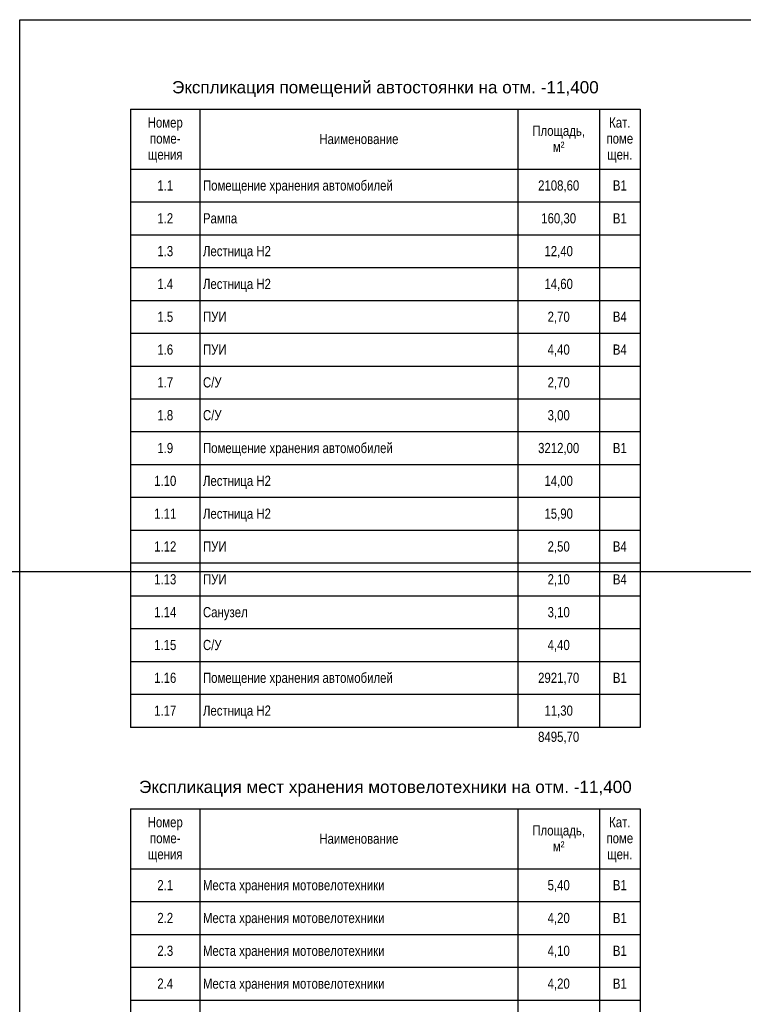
# Model space of a CAD drawing. Header units: millimetres. Extents: x -277772 to 277599, y -59564 to 282085.
# Tile 170 of 190: x 98484 to 116232, y -1553 to 22598. Entities that reach past the tile are written whole.
import ezdxf

# ---------------------------------------------------------------- set-up
doc = ezdxf.new("R2010")
doc.units = ezdxf.units.MM
doc.layers.add('UNPLOTTED', color=2, linetype='Continuous', plot=False)
doc.styles.add('Arial', font='arial.ttf', dxfattribs={"width": 0.8, "height": 350})
doc.styles.add('Arial_4', font='arial.ttf', dxfattribs={"height": 3})
doc.linetypes.add('в трубе открыто', pattern='A,10,[133,ltypeshp.shx,S=0.75,R=0,X=-5,Y=2.5],-2.5,[130,ltypeshp.shx,S=2.5,R=-45,X=0,Y=0],-2.5', length=15)

# ---------------------------------------------------------------- blocks, each defined once
blk = doc.blocks.new('*U61')
at = {"color": 0}
blk.add_lwpolyline([(0, 584), (0, 0), (-816, 0), (-816, 584)], close=True, dxfattribs=at)
blk = doc.blocks.new('A$C03be35bc')
for p, q in [((9.69, 455.2), (9.69, 440.44)), ((9.69, 455.2), (134.69, 455.2)), ((26.69, 455.2), (26.69, 440.44)), ((104.69, 455.2), (104.69, 440.44)), ((124.69, 455.2), (124.69, 440.44)), ((134.69, 455.2), (134.69, 440.44)), ((134.69, 455.2), (134.69, 440.44)), ((26.69, 440.44), (9.69, 440.44)), ((9.69, 440.44), (9.69, 432.39)), ((104.69, 440.44), (26.69, 440.44)), ((26.69, 440.44), (26.69, 432.39)), ((124.69, 440.44), (104.69, 440.44)), ((104.69, 440.44), (104.69, 432.39)), ((134.69, 440.44), (124.69, 440.44)), ((124.69, 440.44), (124.69, 432.39)), ((134.69, 440.44), (134.69, 440.44)), ((134.69, 440.44), (134.69, 432.39)), ((134.69, 440.44), (134.69, 432.39)), ((26.69, 432.39), (9.69, 432.39)), ((9.69, 432.39), (9.69, 424.34)), ((104.69, 432.39), (26.69, 432.39)), ((26.69, 432.39), (26.69, 424.34)), ((124.69, 432.39), (104.69, 432.39)), ((104.69, 432.39), (104.69, 424.34)), ((134.69, 432.39), (124.69, 432.39)), ((124.69, 432.39), (124.69, 424.34)), ((134.69, 432.39), (134.69, 432.39)), ((134.69, 432.39), (134.69, 424.34)), ((134.69, 432.39), (134.69, 424.34)), ((26.69, 424.34), (9.69, 424.34)), ((9.69, 424.34), (9.69, 416.29)), ((104.69, 424.34), (26.69, 424.34)), ((26.69, 424.34), (26.69, 416.29)), ((124.69, 424.34), (104.69, 424.34)), ((104.69, 424.34), (104.69, 416.29)), ((134.69, 424.34), (124.69, 424.34)), ((124.69, 424.34), (124.69, 416.29)), ((134.69, 424.34), (134.69, 424.34)), ((134.69, 424.34), (134.69, 416.29)), ((134.69, 424.34), (134.69, 416.29)), ((26.69, 416.29), (9.69, 416.29)), ((9.69, 416.29), (9.69, 408.24)), ((104.69, 416.29), (26.69, 416.29)), ((26.69, 416.29), (26.69, 408.24)), ((124.69, 416.29), (104.69, 416.29)), ((104.69, 416.29), (104.69, 408.24)), ((134.69, 416.29), (124.69, 416.29)), ((124.69, 416.29), (124.69, 408.24)), ((134.69, 416.29), (134.69, 416.29)), ((134.69, 416.29), (134.69, 408.24)), ((134.69, 416.29), (134.69, 408.24)), ((26.69, 408.24), (9.69, 408.24)), ((9.69, 408.24), (9.69, 400.19)), ((104.69, 408.24), (26.69, 408.24)), ((26.69, 408.24), (26.69, 400.19)), ((124.69, 408.24), (104.69, 408.24)), ((104.69, 408.24), (104.69, 400.19)), ((134.69, 408.24), (124.69, 408.24)), ((124.69, 408.24), (124.69, 400.19)), ((134.69, 408.24), (134.69, 408.24)), ((134.69, 408.24), (134.69, 400.19)), ((134.69, 408.24), (134.69, 400.19)), ((26.69, 400.19), (9.69, 400.19)), ((9.69, 400.19), (9.69, 392.14)), ((104.69, 400.19), (26.69, 400.19)), ((26.69, 400.19), (26.69, 392.14)), ((124.69, 400.19), (104.69, 400.19)), ((104.69, 400.19), (104.69, 392.14)), ((134.69, 400.19), (124.69, 400.19)), ((124.69, 400.19), (124.69, 392.14)), ((134.69, 400.19), (134.69, 400.19)), ((134.69, 400.19), (134.69, 392.14)), ((134.69, 400.19), (134.69, 392.14)), ((26.69, 392.14), (9.69, 392.14)), ((9.69, 392.14), (9.69, 384.09)), ((104.69, 392.14), (26.69, 392.14)), ((26.69, 392.14), (26.69, 384.09)), ((124.69, 392.14), (104.69, 392.14)), ((104.69, 392.14), (104.69, 384.09)), ((134.69, 392.14), (124.69, 392.14)), ((124.69, 392.14), (124.69, 384.09)), ((134.69, 392.14), (134.69, 392.14)), ((134.69, 392.14), (134.69, 384.09)), ((134.69, 392.14), (134.69, 384.09)), ((26.69, 384.09), (9.69, 384.09)), ((9.69, 384.09), (9.69, 376.04)), ((104.69, 384.09), (26.69, 384.09)), ((26.69, 384.09), (26.69, 376.04)), ((124.69, 384.09), (104.69, 384.09)), ((104.69, 384.09), (104.69, 376.04)), ((134.69, 384.09), (124.69, 384.09)), ((124.69, 384.09), (124.69, 376.04)), ((134.69, 384.09), (134.69, 384.09)), ((134.69, 384.09), (134.69, 376.04)), ((134.69, 384.09), (134.69, 376.04)), ((26.69, 376.04), (9.69, 376.04)), ((9.69, 376.04), (9.69, 367.99)), ((104.69, 376.04), (26.69, 376.04)), ((26.69, 376.04), (26.69, 367.99)), ((124.69, 376.04), (104.69, 376.04)), ((104.69, 376.04), (104.69, 367.99)), ((134.69, 376.04), (124.69, 376.04)), ((124.69, 376.04), (124.69, 367.99)), ((134.69, 376.04), (134.69, 376.04)), ((134.69, 376.04), (134.69, 367.99)), ((134.69, 376.04), (134.69, 367.99)), ((26.69, 367.99), (9.69, 367.99)), ((9.69, 367.99), (9.69, 359.94)), ((104.69, 367.99), (26.69, 367.99)), ((26.69, 367.99), (26.69, 359.94)), ((124.69, 367.99), (104.69, 367.99)), ((104.69, 367.99), (104.69, 359.94)), ((134.69, 367.99), (124.69, 367.99)), ((124.69, 367.99), (124.69, 359.94)), ((134.69, 367.99), (134.69, 367.99)), ((134.69, 367.99), (134.69, 359.94)), ((134.69, 367.99), (134.69, 359.94)), ((26.69, 359.94), (9.69, 359.94)), ((9.69, 359.94), (9.69, 351.89)), ((104.69, 359.94), (26.69, 359.94)), ((26.69, 359.94), (26.69, 351.89)), ((124.69, 359.94), (104.69, 359.94)), ((104.69, 359.94), (104.69, 351.89)), ((134.69, 359.94), (124.69, 359.94)), ((124.69, 359.94), (124.69, 351.89)), ((134.69, 359.94), (134.69, 359.94)), ((134.69, 359.94), (134.69, 351.89)), ((134.69, 359.94), (134.69, 351.89)), ((26.69, 351.89), (9.69, 351.89)), ((9.69, 351.89), (9.69, 343.84)), ((104.69, 351.89), (26.69, 351.89)), ((26.69, 351.89), (26.69, 343.84)), ((124.69, 351.89), (104.69, 351.89)), ((104.69, 351.89), (104.69, 343.84)), ((134.69, 351.89), (124.69, 351.89)), ((124.69, 351.89), (124.69, 343.84)), ((134.69, 351.89), (134.69, 351.89)), ((134.69, 351.89), (134.69, 343.84)), ((134.69, 351.89), (134.69, 343.84)), ((26.69, 343.84), (9.69, 343.84)), ((9.69, 343.84), (9.69, 335.79)), ((104.69, 343.84), (26.69, 343.84)), ((26.69, 343.84), (26.69, 335.79)), ((124.69, 343.84), (104.69, 343.84)), ((104.69, 343.84), (104.69, 335.79)), ((134.69, 343.84), (124.69, 343.84)), ((124.69, 343.84), (124.69, 335.79)), ((134.69, 343.84), (134.69, 343.84)), ((134.69, 343.84), (134.69, 335.79)), ((134.69, 343.84), (134.69, 335.79)), ((26.69, 335.79), (9.69, 335.79)), ((9.69, 335.79), (9.69, 327.74)), ((104.69, 335.79), (26.69, 335.79)), ((26.69, 335.79), (26.69, 327.74)), ((124.69, 335.79), (104.69, 335.79)), ((104.69, 335.79), (104.69, 327.74)), ((134.69, 335.79), (124.69, 335.79)), ((124.69, 335.79), (124.69, 327.74)), ((134.69, 335.79), (134.69, 335.79)), ((134.69, 335.79), (134.69, 327.74)), ((134.69, 335.79), (134.69, 327.74)), ((26.69, 327.74), (9.69, 327.74)), ((9.69, 327.74), (9.69, 319.69)), ((104.69, 327.74), (26.69, 327.74)), ((26.69, 327.74), (26.69, 319.69)), ((124.69, 327.74), (104.69, 327.74)), ((104.69, 327.74), (104.69, 319.69)), ((134.69, 327.74), (124.69, 327.74)), ((124.69, 327.74), (124.69, 319.69)), ((134.69, 327.74), (134.69, 327.74)), ((134.69, 327.74), (134.69, 319.69)), ((134.69, 327.74), (134.69, 319.69)), ((26.69, 319.69), (9.69, 319.69)), ((9.69, 319.69), (9.69, 311.64)), ((104.69, 319.69), (26.69, 319.69)), ((26.69, 319.69), (26.69, 311.64)), ((124.69, 319.69), (104.69, 319.69)), ((104.69, 319.69), (104.69, 311.64)), ((134.69, 319.69), (124.69, 319.69)), ((124.69, 319.69), (124.69, 311.64)), ((134.69, 319.69), (134.69, 319.69)), ((134.69, 319.69), (134.69, 311.64)), ((134.69, 319.69), (134.69, 311.64)), ((26.69, 311.64), (9.69, 311.64)), ((9.69, 311.64), (9.69, 303.59)), ((104.69, 311.64), (26.69, 311.64)), ((26.69, 311.64), (26.69, 303.59)), ((124.69, 311.64), (104.69, 311.64)), ((104.69, 311.64), (104.69, 303.59)), ((134.69, 311.64), (124.69, 311.64)), ((124.69, 311.64), (124.69, 303.59)), ((134.69, 311.64), (134.69, 311.64)), ((134.69, 311.64), (134.69, 303.59)), ((134.69, 311.64), (134.69, 303.59)), ((26.69, 303.59), (9.69, 303.59)), ((104.69, 303.59), (26.69, 303.59)), ((124.69, 303.59), (104.69, 303.59)), ((134.69, 303.59), (124.69, 303.59)), ((134.69, 303.59), (134.69, 303.59)), ((9.69, 283.59), (9.69, 268.83)), ((9.69, 283.59), (134.69, 283.59)), ((26.69, 283.59), (26.69, 268.83)), ((104.69, 283.59), (104.69, 268.83)), ((124.69, 283.59), (124.69, 268.83)), ((134.69, 283.59), (134.69, 268.83)), ((134.69, 283.59), (134.69, 268.83)), ((26.69, 268.83), (9.69, 268.83)), ((9.69, 268.83), (9.69, 260.78)), ((104.69, 268.83), (26.69, 268.83)), ((26.69, 268.83), (26.69, 260.78)), ((124.69, 268.83), (104.69, 268.83)), ((104.69, 268.83), (104.69, 260.78)), ((134.69, 268.83), (124.69, 268.83)), ((124.69, 268.83), (124.69, 260.78)), ((134.69, 268.83), (134.69, 268.83)), ((134.69, 268.83), (134.69, 260.78)), ((134.69, 268.83), (134.69, 260.78)), ((26.69, 260.78), (9.69, 260.78)), ((9.69, 260.78), (9.69, 252.73)), ((104.69, 260.78), (26.69, 260.78)), ((26.69, 260.78), (26.69, 252.73)), ((124.69, 260.78), (104.69, 260.78)), ((104.69, 260.78), (104.69, 252.73)), ((134.69, 260.78), (124.69, 260.78)), ((124.69, 260.78), (124.69, 252.73)), ((134.69, 260.78), (134.69, 260.78)), ((134.69, 260.78), (134.69, 252.73)), ((134.69, 260.78), (134.69, 252.73)), ((26.69, 252.73), (9.69, 252.73)), ((9.69, 252.73), (9.69, 244.68)), ((104.69, 252.73), (26.69, 252.73)), ((26.69, 252.73), (26.69, 244.68)), ((124.69, 252.73), (104.69, 252.73)), ((104.69, 252.73), (104.69, 244.68)), ((134.69, 252.73), (124.69, 252.73)), ((124.69, 252.73), (124.69, 244.68)), ((134.69, 252.73), (134.69, 252.73)), ((134.69, 252.73), (134.69, 244.68)), ((134.69, 252.73), (134.69, 244.68)), ((26.69, 244.68), (9.69, 244.68)), ((9.69, 244.68), (9.69, 236.63)), ((104.69, 244.68), (26.69, 244.68)), ((26.69, 244.68), (26.69, 236.63)), ((124.69, 244.68), (104.69, 244.68)), ((104.69, 244.68), (104.69, 236.63)), ((134.69, 244.68), (124.69, 244.68)), ((124.69, 244.68), (124.69, 236.63)), ((134.69, 244.68), (134.69, 244.68)), ((134.69, 244.68), (134.69, 236.63)), ((134.69, 244.68), (134.69, 236.63)), ((26.69, 236.63), (9.69, 236.63)), ((9.69, 236.63), (9.69, 228.58)), ((104.69, 236.63), (26.69, 236.63)), ((26.69, 236.63), (26.69, 228.58)), ((124.69, 236.63), (104.69, 236.63)), ((104.69, 236.63), (104.69, 228.58)), ((134.69, 236.63), (124.69, 236.63)), ((124.69, 236.63), (124.69, 228.58)), ((134.69, 236.63), (134.69, 236.63)), ((134.69, 236.63), (134.69, 228.58)), ((134.69, 236.63), (134.69, 228.58))]:
    blk.add_line(p, q)
at = {"line_spacing_factor": 0.941778}
for s, insert, char_height, width, attachment_point, style in [('Экспликация помещений автостоянки на отм. -11,400', (72.19, 462.1), 3, 125.054, 2, 'Arial_4'), ('Номер\\Pпоме-\\Pщения', (18.19, 453.2), 2.5, 12.8552, 2, 'Arial'), ('Кат.\\Pпоме\\Pщен.', (129.69, 453.2), 2.5, 9.7944, 2, 'Arial'), ('Площадь,\\Pм\\fArial|b0|i0|c238|p34|;²', (114.69, 451.18), 2.5, 19.2521, 2, 'Arial'), ('Наименование', (65.69, 449.16), 2.5, 28.9547, 2, 'Arial'), ('1.1', (18.19, 437.76), 2.5, 5.8154, 2, 'Arial'), ('Помещение хранения автомобилей', (27.44, 437.76), 2.5, 69.5403, 1, 'Arial'), ('2108,60', (114.69, 437.76), 2.5, 15.1201, 2, 'Arial'), ('В1', (129.69, 437.76), 2.5, 5.1115, 2, 'Arial'), ('1.2', (18.19, 429.71), 2.5, 5.8154, 2, 'Arial'), ('Рампа', (27.44, 429.71), 2.5, 12.5797, 1, 'Arial'), ('160,30', (114.69, 429.71), 2.5, 12.7939, 2, 'Arial'), ('В1', (129.69, 429.71), 2.5, 5.1115, 2, 'Arial'), ('1.3', (18.19, 421.66), 2.5, 5.8154, 2, 'Arial'), ('Лестница Н2', (27.44, 421.66), 2.5, 24.8533, 1, 'Arial'), ('12,40', (114.69, 421.66), 2.5, 10.4678, 2, 'Arial'), ('1.4', (18.19, 413.61), 2.5, 5.8154, 2, 'Arial'), ('Лестница Н2', (27.44, 413.61), 2.5, 24.8533, 1, 'Arial'), ('14,60', (114.69, 413.61), 2.5, 10.4678, 2, 'Arial'), ('1.5', (18.19, 405.56), 2.5, 5.8154, 2, 'Arial'), ('ПУИ', (27.44, 405.56), 2.5, 8.6313, 1, 'Arial'), ('2,70', (114.69, 405.56), 2.5, 8.1416, 2, 'Arial'), ('В4', (129.69, 405.56), 2.5, 5.1115, 2, 'Arial'), ('1.6', (18.19, 397.51), 2.5, 5.8154, 2, 'Arial'), ('ПУИ', (27.44, 397.51), 2.5, 8.6313, 1, 'Arial'), ('4,40', (114.69, 397.51), 2.5, 8.1416, 2, 'Arial'), ('В4', (129.69, 397.51), 2.5, 5.1115, 2, 'Arial'), ('1.7', (18.19, 389.46), 2.5, 5.8154, 2, 'Arial'), ('С/У', (27.44, 389.46), 2.5, 6.7949, 1, 'Arial'), ('2,70', (114.69, 389.46), 2.5, 8.1416, 2, 'Arial'), ('С/У', (27.44, 381.41), 2.5, 6.7949, 1, 'Arial'), ('1.8', (18.19, 381.41), 2.5, 5.8154, 2, 'Arial'), ('3,00', (114.69, 381.41), 2.5, 8.1416, 2, 'Arial'), ('1.9', (18.19, 373.36), 2.5, 5.8154, 2, 'Arial'), ('Помещение хранения автомобилей', (27.44, 373.36), 2.5, 69.5403, 1, 'Arial'), ('3212,00', (114.69, 373.36), 2.5, 15.1201, 2, 'Arial'), ('В1', (129.69, 373.36), 2.5, 5.1115, 2, 'Arial'), ('1.10', (18.19, 365.31), 2.5, 8.1416, 2, 'Arial'), ('Лестница Н2', (27.44, 365.31), 2.5, 24.8533, 1, 'Arial'), ('14,00', (114.69, 365.31), 2.5, 10.4678, 2, 'Arial'), ('1.11', (18.19, 357.26), 2.5, 8.1416, 2, 'Arial'), ('Лестница Н2', (27.44, 357.26), 2.5, 24.8533, 1, 'Arial'), ('15,90', (114.69, 357.26), 2.5, 10.4678, 2, 'Arial'), ('1.12', (18.19, 349.21), 2.5, 8.1416, 2, 'Arial'), ('ПУИ', (27.44, 349.21), 2.5, 8.6313, 1, 'Arial'), ('2,50', (114.69, 349.21), 2.5, 8.1416, 2, 'Arial'), ('В4', (129.69, 349.21), 2.5, 5.1115, 2, 'Arial'), ('1.13', (18.19, 341.16), 2.5, 8.1416, 2, 'Arial'), ('ПУИ', (27.44, 341.16), 2.5, 8.6313, 1, 'Arial'), ('2,10', (114.69, 341.16), 2.5, 8.1416, 2, 'Arial'), ('В4', (129.69, 341.16), 2.5, 5.1115, 2, 'Arial'), ('1.14', (18.19, 333.1), 2.5, 8.1416, 2, 'Arial'), ('Санузел', (27.44, 333.1), 2.5, 16.2526, 1, 'Arial'), ('3,10', (114.69, 333.1), 2.5, 8.1416, 2, 'Arial'), ('1.15', (18.19, 325.05), 2.5, 8.1416, 2, 'Arial'), ('С/У', (27.44, 325.05), 2.5, 6.7949, 1, 'Arial'), ('4,40', (114.69, 325.05), 2.5, 8.1416, 2, 'Arial'), ('1.16', (18.19, 317), 2.5, 8.1416, 2, 'Arial'), ('Помещение хранения автомобилей', (27.44, 317), 2.5, 69.5403, 1, 'Arial'), ('2921,70', (114.69, 317), 2.5, 15.1201, 2, 'Arial'), ('В1', (129.69, 317), 2.5, 5.1115, 2, 'Arial'), ('1.17', (18.19, 308.95), 2.5, 8.1416, 2, 'Arial'), ('Лестница Н2', (27.44, 308.95), 2.5, 24.8533, 1, 'Arial'), ('11,30', (114.69, 308.95), 2.5, 10.4678, 2, 'Arial'), ('8495,70', (114.69, 302.53), 2.5, 15.1201, 2, 'Arial'), ('Экспликация мест хранения мотовелотехники на отм. -11,400', (72.19, 290.49), 3, 144.3722, 2, 'Arial_4'), ('Номер\\Pпоме-\\Pщения', (18.19, 281.59), 2.5, 12.8552, 2, 'Arial'), ('Кат.\\Pпоме\\Pщен.', (129.69, 281.59), 2.5, 9.7944, 2, 'Arial'), ('Площадь,\\Pм\\fArial|b0|i0|c238|p34|;²', (114.69, 279.57), 2.5, 19.2521, 2, 'Arial'), ('Наименование', (65.69, 277.55), 2.5, 28.9547, 2, 'Arial'), ('2.1', (18.19, 266.14), 2.5, 5.8154, 2, 'Arial'), ('Места хранения мотовелотехники', (27.44, 266.14), 2.5, 66.449, 1, 'Arial'), ('5,40', (114.69, 266.14), 2.5, 8.1416, 2, 'Arial'), ('В1', (129.69, 266.14), 2.5, 5.1115, 2, 'Arial'), ('2.2', (18.19, 258.09), 2.5, 5.8154, 2, 'Arial'), ('Места хранения мотовелотехники', (27.44, 258.09), 2.5, 66.449, 1, 'Arial'), ('4,20', (114.69, 258.09), 2.5, 8.1416, 2, 'Arial'), ('В1', (129.69, 258.09), 2.5, 5.1115, 2, 'Arial'), ('2.3', (18.19, 250.04), 2.5, 5.8154, 2, 'Arial'), ('Места хранения мотовелотехники', (27.44, 250.04), 2.5, 66.449, 1, 'Arial'), ('4,10', (114.69, 250.04), 2.5, 8.1416, 2, 'Arial'), ('В1', (129.69, 250.04), 2.5, 5.1115, 2, 'Arial'), ('2.4', (18.19, 241.99), 2.5, 5.8154, 2, 'Arial'), ('Места хранения мотовелотехники', (27.44, 241.99), 2.5, 66.449, 1, 'Arial'), ('4,20', (114.69, 241.99), 2.5, 8.1416, 2, 'Arial'), ('В1', (129.69, 241.99), 2.5, 5.1115, 2, 'Arial')]:
    blk.add_mtext(s, dxfattribs=dict(at, insert=insert, char_height=char_height, width=width, attachment_point=attachment_point, style=style))

msp = doc.modelspace()

# ---------------------------------------------------------------- linework, layer by layer
at = {"layer": 'UNPLOTTED', "color": 1, "ltscale": 100}
msp.add_xline((-94774, 9064), (1, 0), dxfattribs=at)

# ---------------------------------------------------------------- block references
at = {"linetype": 'в трубе открыто', "ltscale": 100, "xscale": 100, "yscale": 100, "zscale": 100}
msp.add_blockref('A$C03be35bc', (100235, -25119), dxfattribs=at)
at = {"layer": 'UNPLOTTED', "xscale": 100, "yscale": 100, "zscale": 100}
msp.add_blockref('*U61', (180084, -35802), dxfattribs=at)

doc.saveas('drawing.dxf')
